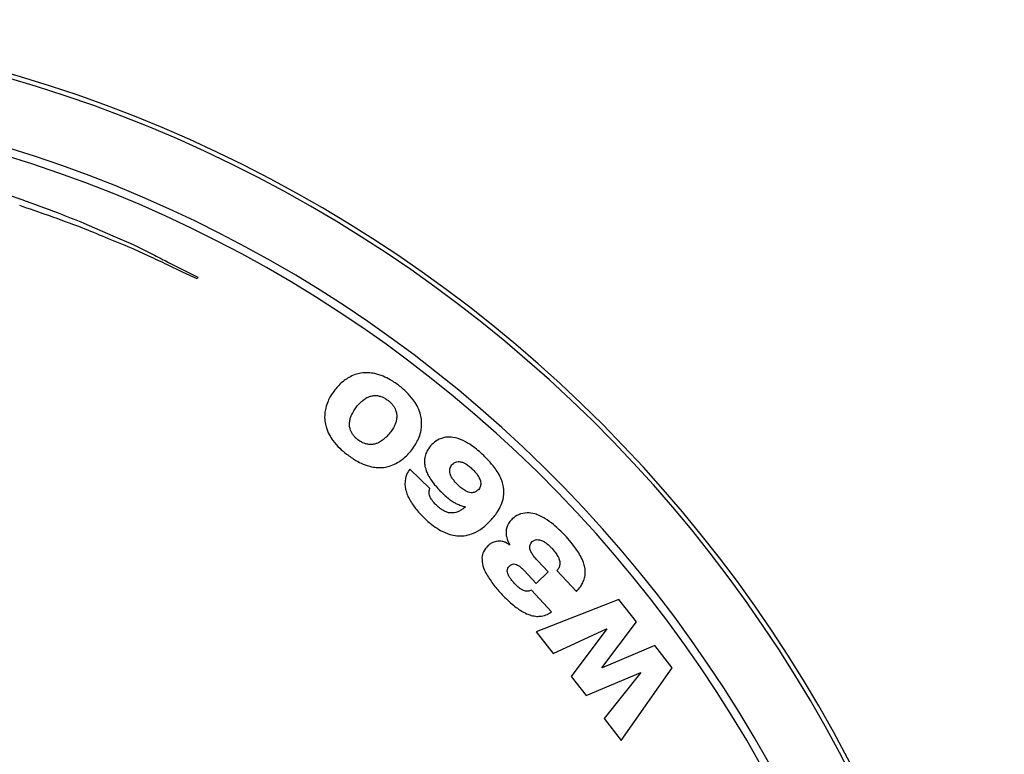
# Model space of a CAD drawing. Header units: millimetres. Extents: x -105 to 136, y 223 to 343.
# Tile 5 of 5: x 97 to 136, y 314 to 343. Entities that reach past the tile are written whole.
import ezdxf

# ---------------------------------------------------------------- set-up
doc = ezdxf.new("R2010")
doc.units = ezdxf.units.MM

msp = doc.modelspace()

# ---------------------------------------------------------------- linework, layer by layer
at = {"color": 7, "linetype": 'Continuous', "lineweight": 25}
for p, q in [((103.833, 332.564), (103.8, 332.497)), ((113.104, 324.122), (112.297, 324.901)), ((116.291, 321.872), (116.285, 321.866)), ((117.827, 320.791), (117.401, 321.247)), ((116.862, 320.849), (117.339, 320.337)), ((117.339, 320.337), (117.827, 320.791)), ((118.177, 320.849), (118.955, 320.014)), ((117.96, 319.203), (117.155, 320.067)), ((120.654, 319.689), (117.343, 318.405)), ((121.348, 318.8), (120.654, 319.689)), ((119.97, 316.968), (121.348, 318.8)), ((117.343, 318.405), (118.023, 317.536)), ((118.023, 317.536), (120.161, 318.525)), ((120.167, 318.517), (118.74, 316.617)), ((120.161, 318.525), (120.167, 318.517)), ((122.086, 317.855), (119.976, 316.961)), ((122.78, 316.967), (122.086, 317.855)), ((118.74, 316.617), (119.337, 315.853)), ((119.337, 315.853), (121.526, 316.778)), ((119.976, 316.961), (119.97, 316.968)), ((121.532, 316.77), (120.055, 314.935)), ((120.734, 314.065), (122.78, 316.967)), ((121.526, 316.778), (121.532, 316.77)), ((120.055, 314.935), (120.734, 314.065))]:
    msp.add_line(p, q, dxfattribs=at)
at = {"color": 7, "linetype": 'Continuous', "lineweight": 25, "flags": 128}
for points in [[(99.283, 334.728), (100.443, 334.22), (101.246, 333.869)], [(102.661, 333.161), (103.405, 332.782), (103.833, 332.564)], [(103.8, 332.497), (103.224, 332.771), (102.614, 333.061)]]:
    msp.add_lwpolyline(points, dxfattribs=at)
at = {"color": 7, "linetype": 'Continuous', "lineweight": 25}
for radius, start, end in [(55, 285.8266, 166.4361), (54.821, 285.8795, 167.2328), (52.139, 286.7197, 253.2803), (51.818, 286.8265, 253.1735)]:
    msp.add_arc((81.044, 287.857), radius, start, end, dxfattribs=at)
for points, knots in [([(96.044, 335.932), (96.09, 335.918), (96.344, 335.84), (96.592, 335.748), (96.796, 335.673)], [0, 0, 0, 0, 0.181772, 1, 1, 1, 1]), ([(96.796, 335.673), (97.282, 335.497), (98.116, 335.194), (98.94, 334.865), (99.283, 334.728)], [0, 0, 0, 0, 0.583126, 1, 1, 1, 1]), ([(99.21, 334.541), (98.765, 334.705), (97.938, 335.011), (97.103, 335.298), (96.716, 335.431)], [0, 0, 0, 0, 0.537015, 1, 1, 1, 1]), ([(101.184, 333.729), (100.836, 333.872), (100.178, 334.143), (99.52, 334.413), (99.21, 334.541)], [0, 0, 0, 0, 0.529125, 1, 1, 1, 1]), ([(102.614, 333.061), (102.37, 333.179), (101.896, 333.408), (101.417, 333.624), (101.184, 333.729)], [0, 0, 0, 0, 0.515048, 1, 1, 1, 1]), ([(101.246, 333.869), (101.532, 333.729), (102.006, 333.497), (102.475, 333.256), (102.661, 333.161)], [0, 0, 0, 0, 0.605428, 1, 1, 1, 1]), ([(109.673, 328.436), (109.598, 328.374), (109.465, 328.263), (109.355, 328.128), (109.306, 328.068)], [0, 0, 0, 0, 0.556399, 1, 1, 1, 1]), ([(110.121, 328.678), (110.032, 328.642), (109.873, 328.579), (109.734, 328.479), (109.673, 328.436)], [0, 0, 0, 0, 0.5596503, 1, 1, 1, 1]), ([(110.643, 328.75), (110.542, 328.749), (110.364, 328.749), (110.194, 328.699), (110.121, 328.678)], [0, 0, 0, 0, 0.56987, 1, 1, 1, 1]), ([(111.236, 328.61), (111.124, 328.652), (110.932, 328.723), (110.728, 328.742), (110.643, 328.75)], [0, 0, 0, 0, 0.583415, 1, 1, 1, 1]), ([(111.893, 328.215), (111.771, 328.306), (111.564, 328.459), (111.331, 328.566), (111.236, 328.61)], [0, 0, 0, 0, 0.591222, 1, 1, 1, 1]), ([(109.306, 328.068), (109.246, 327.988), (109.141, 327.845), (109.065, 327.685), (109.032, 327.615)], [0, 0, 0, 0, 0.563825, 1, 1, 1, 1]), ([(112.434, 327.674), (112.348, 327.778), (112.185, 327.977), (111.987, 328.139), (111.893, 328.215)], [0, 0, 0, 0, 0.52818, 1, 1, 1, 1]), ([(109.032, 327.615), (108.996, 327.524), (108.933, 327.363), (108.91, 327.191), (108.9, 327.115)], [0, 0, 0, 0, 0.560802, 1, 1, 1, 1]), ([(110.175, 327.389), (110.228, 327.453), (110.317, 327.562), (110.427, 327.649), (110.471, 327.684)], [0, 0, 0, 0, 0.5978262, 1, 1, 1, 1]), ([(110.471, 327.684), (110.522, 327.718), (110.61, 327.777), (110.71, 327.808), (110.751, 327.821)], [0, 0, 0, 0, 0.5899067, 1, 1, 1, 1]), ([(110.751, 327.821), (110.801, 327.831), (110.887, 327.848), (110.974, 327.839), (111.012, 327.836)], [0, 0, 0, 0, 0.573503, 1, 1, 1, 1]), ([(111.012, 327.836), (111.057, 327.827), (111.137, 327.811), (111.211, 327.778), (111.243, 327.764)], [0, 0, 0, 0, 0.562168, 1, 1, 1, 1]), ([(111.243, 327.764), (111.283, 327.743), (111.352, 327.706), (111.414, 327.658), (111.441, 327.638)], [0, 0, 0, 0, 0.565999, 1, 1, 1, 1]), ([(111.441, 327.638), (111.475, 327.61), (111.536, 327.56), (111.587, 327.5), (111.609, 327.473)], [0, 0, 0, 0, 0.5526208, 1, 1, 1, 1]), ([(112.714, 327.132), (112.676, 327.235), (112.605, 327.428), (112.489, 327.596), (112.434, 327.674)], [0, 0, 0, 0, 0.535532, 1, 1, 1, 1]), ([(109.959, 327.028), (109.99, 327.095), (110.05, 327.222), (110.135, 327.335), (110.175, 327.389)], [0, 0, 0, 0, 0.522382, 1, 1, 1, 1]), ([(111.609, 327.473), (111.636, 327.437), (111.685, 327.37), (111.717, 327.294), (111.731, 327.26)], [0, 0, 0, 0, 0.555129, 1, 1, 1, 1]), ([(111.731, 327.26), (111.746, 327.214), (111.773, 327.13), (111.776, 327.041), (111.777, 327.001)], [0, 0, 0, 0, 0.545778, 1, 1, 1, 1]), ([(108.9, 327.115), (108.897, 327.017), (108.89, 326.838), (108.933, 326.664), (108.953, 326.586)], [0, 0, 0, 0, 0.549929, 1, 1, 1, 1]), ([(109.889, 326.717), (109.894, 326.774), (109.904, 326.881), (109.941, 326.981), (109.959, 327.028)], [0, 0, 0, 0, 0.530384, 1, 1, 1, 1]), ([(111.777, 327.001), (111.773, 326.946), (111.765, 326.841), (111.73, 326.743), (111.713, 326.697)], [0, 0, 0, 0, 0.532336, 1, 1, 1, 1]), ([(112.77, 326.608), (112.772, 326.705), (112.777, 326.883), (112.733, 327.055), (112.714, 327.132)], [0, 0, 0, 0, 0.548995, 1, 1, 1, 1]), ([(108.953, 326.586), (108.99, 326.483), (109.059, 326.289), (109.176, 326.121), (109.23, 326.042)], [0, 0, 0, 0, 0.536185, 1, 1, 1, 1]), ([(109.933, 326.455), (109.918, 326.501), (109.891, 326.587), (109.89, 326.676), (109.889, 326.717)], [0, 0, 0, 0, 0.544569, 1, 1, 1, 1]), ([(110.055, 326.242), (110.027, 326.279), (109.978, 326.345), (109.947, 326.421), (109.933, 326.455)], [0, 0, 0, 0, 0.555383, 1, 1, 1, 1]), ([(111.713, 326.697), (111.683, 326.632), (111.626, 326.509), (111.545, 326.401), (111.506, 326.349)], [0, 0, 0, 0, 0.524308, 1, 1, 1, 1]), ([(112.643, 326.115), (112.678, 326.204), (112.74, 326.364), (112.761, 326.533), (112.77, 326.608)], [0, 0, 0, 0, 0.559605, 1, 1, 1, 1]), ([(109.23, 326.042), (109.316, 325.937), (109.478, 325.738), (109.677, 325.576), (109.771, 325.5)], [0, 0, 0, 0, 0.5283537, 1, 1, 1, 1]), ([(110.222, 326.077), (110.189, 326.105), (110.128, 326.155), (110.077, 326.215), (110.055, 326.242)], [0, 0, 0, 0, 0.552728, 1, 1, 1, 1]), ([(110.422, 325.954), (110.383, 325.974), (110.312, 326.01), (110.249, 326.057), (110.222, 326.077)], [0, 0, 0, 0, 0.566815, 1, 1, 1, 1]), ([(111.209, 326.052), (111.156, 326.016), (111.067, 325.956), (110.966, 325.923), (110.924, 325.909)], [0, 0, 0, 0, 0.589008, 1, 1, 1, 1]), ([(111.506, 326.349), (111.453, 326.284), (111.363, 326.175), (111.253, 326.087), (111.209, 326.052)], [0, 0, 0, 0, 0.5968486, 1, 1, 1, 1]), ([(112.376, 325.67), (112.434, 325.749), (112.537, 325.889), (112.611, 326.046), (112.643, 326.115)], [0, 0, 0, 0, 0.5630844, 1, 1, 1, 1]), ([(113.73, 326.171), (113.615, 326.143), (113.405, 326.091), (113.246, 325.946), (113.175, 325.88)], [0, 0, 0, 0, 0.549114, 1, 1, 1, 1]), ([(114.43, 326.04), (114.296, 326.095), (114.07, 326.187), (113.828, 326.176), (113.73, 326.171)], [0, 0, 0, 0, 0.594718, 1, 1, 1, 1]), ([(115.249, 325.445), (115.098, 325.584), (114.847, 325.815), (114.548, 325.976), (114.43, 326.04)], [0, 0, 0, 0, 0.60436, 1, 1, 1, 1]), ([(110.658, 325.888), (110.613, 325.895), (110.531, 325.908), (110.455, 325.94), (110.422, 325.954)], [0, 0, 0, 0, 0.563978, 1, 1, 1, 1]), ([(110.924, 325.909), (110.873, 325.898), (110.786, 325.878), (110.696, 325.885), (110.658, 325.888)], [0, 0, 0, 0, 0.574347, 1, 1, 1, 1]), ([(111.999, 325.289), (112.075, 325.353), (112.212, 325.469), (112.325, 325.608), (112.376, 325.67)], [0, 0, 0, 0, 0.553892, 1, 1, 1, 1]), ([(113.175, 325.88), (113.112, 325.809), (113.006, 325.687), (112.946, 325.538), (112.922, 325.477)], [0, 0, 0, 0, 0.589897, 1, 1, 1, 1]), ([(109.771, 325.5), (109.894, 325.409), (110.101, 325.255), (110.335, 325.147), (110.43, 325.102)], [0, 0, 0, 0, 0.5916448, 1, 1, 1, 1]), ([(111.548, 325.039), (111.637, 325.075), (111.798, 325.141), (111.937, 325.244), (111.999, 325.289)], [0, 0, 0, 0, 0.557488, 1, 1, 1, 1]), ([(112.922, 325.477), (112.904, 325.4), (112.871, 325.265), (112.886, 325.126), (112.892, 325.066)], [0, 0, 0, 0, 0.563178, 1, 1, 1, 1]), ([(115.678, 324.968), (115.605, 325.06), (115.471, 325.227), (115.318, 325.377), (115.249, 325.445)], [0, 0, 0, 0, 0.546965, 1, 1, 1, 1]), ([(110.43, 325.102), (110.543, 325.06), (110.735, 324.989), (110.939, 324.971), (111.024, 324.963)], [0, 0, 0, 0, 0.583723, 1, 1, 1, 1]), ([(111.024, 324.963), (111.125, 324.964), (111.304, 324.965), (111.474, 325.017), (111.548, 325.039)], [0, 0, 0, 0, 0.569651, 1, 1, 1, 1]), ([(112.297, 324.901), (112.25, 324.829), (112.169, 324.704), (112.134, 324.559), (112.12, 324.498)], [0, 0, 0, 0, 0.579078, 1, 1, 1, 1]), ([(112.892, 325.066), (112.909, 324.988), (112.94, 324.848), (113.004, 324.719), (113.033, 324.661)], [0, 0, 0, 0, 0.549953, 1, 1, 1, 1]), ([(113.896, 324.766), (113.892, 324.802), (113.885, 324.865), (113.903, 324.925), (113.911, 324.95)], [0, 0, 0, 0, 0.578491, 1, 1, 1, 1]), ([(113.911, 324.95), (113.924, 324.98), (113.949, 325.034), (113.988, 325.077), (114.006, 325.097)], [0, 0, 0, 0, 0.552878, 1, 1, 1, 1]), ([(114.006, 325.097), (114.027, 325.117), (114.065, 325.152), (114.113, 325.173), (114.134, 325.182)], [0, 0, 0, 0, 0.555195, 1, 1, 1, 1]), ([(114.134, 325.182), (114.164, 325.191), (114.222, 325.207), (114.281, 325.2), (114.308, 325.197)], [0, 0, 0, 0, 0.531895, 1, 1, 1, 1]), ([(114.308, 325.197), (114.349, 325.187), (114.427, 325.168), (114.498, 325.128), (114.533, 325.109)], [0, 0, 0, 0, 0.5139047, 1, 1, 1, 1]), ([(114.533, 325.109), (114.583, 325.075), (114.683, 325.009), (114.769, 324.928), (114.812, 324.888)], [0, 0, 0, 0, 0.51261, 1, 1, 1, 1]), ([(114.812, 324.888), (114.873, 324.826), (114.972, 324.725), (115.043, 324.602), (115.071, 324.554)], [0, 0, 0, 0, 0.61079, 1, 1, 1, 1]), ([(115.963, 324.47), (115.92, 324.566), (115.841, 324.741), (115.729, 324.897), (115.678, 324.968)], [0, 0, 0, 0, 0.5463928, 1, 1, 1, 1]), ([(112.12, 324.498), (112.111, 324.421), (112.095, 324.283), (112.12, 324.146), (112.132, 324.086)], [0, 0, 0, 0, 0.557516, 1, 1, 1, 1]), ([(113.033, 324.661), (113.075, 324.587), (113.151, 324.453), (113.247, 324.332), (113.29, 324.278)], [0, 0, 0, 0, 0.552052, 1, 1, 1, 1]), ([(113.989, 324.541), (113.964, 324.584), (113.922, 324.654), (113.903, 324.734), (113.896, 324.766)], [0, 0, 0, 0, 0.602331, 1, 1, 1, 1]), ([(114.22, 324.269), (114.169, 324.32), (114.084, 324.404), (114.016, 324.502), (113.989, 324.541)], [0, 0, 0, 0, 0.606601, 1, 1, 1, 1]), ([(115.071, 324.554), (115.094, 324.502), (115.132, 324.414), (115.133, 324.32), (115.133, 324.283)], [0, 0, 0, 0, 0.606034, 1, 1, 1, 1]), ([(116.058, 323.945), (116.054, 324.045), (116.048, 324.225), (115.989, 324.395), (115.963, 324.47)], [0, 0, 0, 0, 0.556845, 1, 1, 1, 1]), ([(112.132, 324.086), (112.154, 324.008), (112.194, 323.867), (112.262, 323.737), (112.293, 323.679)], [0, 0, 0, 0, 0.54964, 1, 1, 1, 1]), ([(113.074, 323.914), (113.07, 323.954), (113.064, 324.026), (113.092, 324.093), (113.104, 324.122)], [0, 0, 0, 0, 0.560317, 1, 1, 1, 1]), ([(113.29, 324.278), (113.347, 324.21), (113.449, 324.089), (113.562, 323.978), (113.612, 323.929)], [0, 0, 0, 0, 0.561508, 1, 1, 1, 1]), ([(114.518, 324.034), (114.465, 324.069), (114.358, 324.138), (114.266, 324.225), (114.22, 324.269)], [0, 0, 0, 0, 0.504176, 1, 1, 1, 1]), ([(115.049, 324.091), (115.026, 324.069), (114.987, 324.03), (114.939, 324.003), (114.918, 323.99)], [0, 0, 0, 0, 0.559272, 1, 1, 1, 1]), ([(115.133, 324.283), (115.126, 324.241), (115.114, 324.17), (115.068, 324.114), (115.049, 324.091)], [0, 0, 0, 0, 0.575402, 1, 1, 1, 1]), ([(112.293, 323.679), (112.338, 323.604), (112.418, 323.468), (112.516, 323.344), (112.56, 323.289)], [0, 0, 0, 0, 0.552372, 1, 1, 1, 1]), ([(113.167, 323.688), (113.142, 323.729), (113.1, 323.801), (113.082, 323.881), (113.074, 323.914)], [0, 0, 0, 0, 0.586258, 1, 1, 1, 1]), ([(113.362, 323.456), (113.32, 323.498), (113.249, 323.57), (113.191, 323.653), (113.167, 323.688)], [0, 0, 0, 0, 0.58249, 1, 1, 1, 1]), ([(113.612, 323.929), (113.667, 323.878), (113.762, 323.788), (113.866, 323.709), (113.909, 323.675)], [0, 0, 0, 0, 0.577901, 1, 1, 1, 1]), ([(113.909, 323.675), (113.963, 323.638), (114.059, 323.572), (114.162, 323.522), (114.207, 323.5)], [0, 0, 0, 0, 0.569722, 1, 1, 1, 1]), ([(114.747, 323.956), (114.706, 323.963), (114.626, 323.977), (114.554, 324.015), (114.518, 324.034)], [0, 0, 0, 0, 0.506741, 1, 1, 1, 1]), ([(114.918, 323.99), (114.889, 323.978), (114.834, 323.955), (114.774, 323.956), (114.747, 323.956)], [0, 0, 0, 0, 0.537333, 1, 1, 1, 1]), ([(115.914, 323.391), (115.958, 323.494), (116.035, 323.672), (116.051, 323.865), (116.058, 323.945)], [0, 0, 0, 0, 0.579973, 1, 1, 1, 1]), ([(112.56, 323.289), (112.619, 323.219), (112.725, 323.094), (112.842, 322.98), (112.893, 322.929)], [0, 0, 0, 0, 0.559416, 1, 1, 1, 1]), ([(113.71, 323.207), (113.645, 323.242), (113.519, 323.311), (113.413, 323.408), (113.362, 323.456)], [0, 0, 0, 0, 0.5124081, 1, 1, 1, 1]), ([(114.207, 323.5), (114.265, 323.476), (114.368, 323.432), (114.477, 323.408), (114.526, 323.397)], [0, 0, 0, 0, 0.557097, 1, 1, 1, 1]), ([(114.526, 323.397), (114.483, 323.362), (114.406, 323.299), (114.321, 323.249), (114.284, 323.227)], [0, 0, 0, 0, 0.568654, 1, 1, 1, 1]), ([(115.485, 322.802), (115.583, 322.91), (115.749, 323.09), (115.866, 323.305), (115.914, 323.391)], [0, 0, 0, 0, 0.595055, 1, 1, 1, 1]), ([(112.893, 322.929), (113.007, 322.825), (113.204, 322.644), (113.432, 322.506), (113.528, 322.448)], [0, 0, 0, 0, 0.5791964, 1, 1, 1, 1]), ([(114.015, 323.148), (113.959, 323.149), (113.853, 323.15), (113.756, 323.189), (113.71, 323.207)], [0, 0, 0, 0, 0.531036, 1, 1, 1, 1]), ([(114.284, 323.227), (114.236, 323.205), (114.15, 323.165), (114.056, 323.153), (114.015, 323.148)], [0, 0, 0, 0, 0.561027, 1, 1, 1, 1]), ([(116.391, 322.91), (116.346, 322.863), (116.268, 322.783), (116.219, 322.683), (116.199, 322.642)], [0, 0, 0, 0, 0.5846987, 1, 1, 1, 1]), ([(116.987, 323.157), (116.866, 323.142), (116.643, 323.115), (116.47, 322.974), (116.391, 322.91)], [0, 0, 0, 0, 0.5454448, 1, 1, 1, 1]), ([(117.696, 322.93), (117.563, 323.003), (117.34, 323.126), (117.088, 323.148), (116.987, 323.157)], [0, 0, 0, 0, 0.597424, 1, 1, 1, 1]), ([(118.491, 322.257), (118.345, 322.407), (118.102, 322.658), (117.812, 322.852), (117.696, 322.93)], [0, 0, 0, 0, 0.598992, 1, 1, 1, 1]), ([(114.839, 322.339), (114.965, 322.404), (115.203, 322.526), (115.395, 322.714), (115.485, 322.802)], [0, 0, 0, 0, 0.52772, 1, 1, 1, 1]), ([(116.199, 322.642), (116.18, 322.59), (116.147, 322.499), (116.143, 322.403), (116.142, 322.362)], [0, 0, 0, 0, 0.56958, 1, 1, 1, 1]), ([(113.528, 322.448), (113.648, 322.39), (113.856, 322.287), (114.085, 322.252), (114.182, 322.237)], [0, 0, 0, 0, 0.573399, 1, 1, 1, 1]), ([(114.182, 322.237), (114.306, 322.234), (114.532, 322.228), (114.744, 322.305), (114.839, 322.339)], [0, 0, 0, 0, 0.550346, 1, 1, 1, 1]), ([(116.142, 322.362), (116.144, 322.311), (116.147, 322.221), (116.173, 322.134), (116.184, 322.097)], [0, 0, 0, 0, 0.565477, 1, 1, 1, 1]), ([(116.184, 322.097), (116.2, 322.052), (116.229, 321.973), (116.273, 321.902), (116.291, 321.872)], [0, 0, 0, 0, 0.572884, 1, 1, 1, 1]), ([(118.971, 321.668), (118.892, 321.775), (118.743, 321.981), (118.572, 322.168), (118.491, 322.257)], [0, 0, 0, 0, 0.524535, 1, 1, 1, 1]), ([(115.425, 321.845), (115.354, 321.767), (115.228, 321.63), (115.195, 321.449), (115.181, 321.371)], [0, 0, 0, 0, 0.568368, 1, 1, 1, 1]), ([(115.649, 321.984), (115.605, 321.965), (115.524, 321.929), (115.456, 321.871), (115.425, 321.845)], [0, 0, 0, 0, 0.543324, 1, 1, 1, 1]), ([(115.886, 322.023), (115.842, 322.021), (115.761, 322.019), (115.684, 321.995), (115.649, 321.984)], [0, 0, 0, 0, 0.5496484, 1, 1, 1, 1]), ([(116.108, 321.977), (116.068, 321.991), (115.996, 322.016), (115.92, 322.021), (115.886, 322.023)], [0, 0, 0, 0, 0.551529, 1, 1, 1, 1]), ([(116.285, 321.866), (116.255, 321.891), (116.201, 321.936), (116.137, 321.965), (116.108, 321.977)], [0, 0, 0, 0, 0.550135, 1, 1, 1, 1]), ([(117.09, 321.813), (117.099, 321.852), (117.115, 321.925), (117.167, 321.978), (117.191, 322.003)], [0, 0, 0, 0, 0.537438, 1, 1, 1, 1]), ([(117.155, 321.568), (117.131, 321.615), (117.092, 321.693), (117.09, 321.779), (117.09, 321.813)], [0, 0, 0, 0, 0.610147, 1, 1, 1, 1]), ([(117.191, 322.003), (117.221, 322.026), (117.273, 322.067), (117.337, 322.079), (117.365, 322.083)], [0, 0, 0, 0, 0.574749, 1, 1, 1, 1]), ([(117.365, 322.083), (117.401, 322.083), (117.469, 322.083), (117.533, 322.059), (117.562, 322.048)], [0, 0, 0, 0, 0.537918, 1, 1, 1, 1]), ([(117.562, 322.048), (117.602, 322.029), (117.676, 321.993), (117.742, 321.944), (117.773, 321.922)], [0, 0, 0, 0, 0.537683, 1, 1, 1, 1]), ([(117.773, 321.922), (117.813, 321.889), (117.886, 321.828), (117.951, 321.76), (117.981, 321.729)], [0, 0, 0, 0, 0.545876, 1, 1, 1, 1]), ([(117.981, 321.729), (118.04, 321.663), (118.136, 321.555), (118.205, 321.427), (118.232, 321.377)], [0, 0, 0, 0, 0.6075045, 1, 1, 1, 1]), ([(115.181, 321.371), (115.185, 321.258), (115.194, 321.038), (115.291, 320.839), (115.339, 320.742)], [0, 0, 0, 0, 0.509484, 1, 1, 1, 1]), ([(117.401, 321.247), (117.345, 321.309), (117.254, 321.409), (117.183, 321.524), (117.155, 321.568)], [0, 0, 0, 0, 0.61493, 1, 1, 1, 1]), ([(118.232, 321.377), (118.255, 321.321), (118.294, 321.227), (118.291, 321.126), (118.289, 321.085)], [0, 0, 0, 0, 0.595535, 1, 1, 1, 1]), ([(119.235, 321.165), (119.197, 321.258), (119.125, 321.433), (119.02, 321.592), (118.971, 321.668)], [0, 0, 0, 0, 0.5243488, 1, 1, 1, 1]), ([(116.192, 320.83), (116.196, 320.87), (116.204, 320.946), (116.255, 321.001), (116.279, 321.027)], [0, 0, 0, 0, 0.5355747, 1, 1, 1, 1]), ([(116.279, 321.027), (116.31, 321.053), (116.363, 321.097), (116.43, 321.107), (116.457, 321.111)], [0, 0, 0, 0, 0.597333, 1, 1, 1, 1]), ([(116.457, 321.111), (116.493, 321.106), (116.561, 321.097), (116.619, 321.06), (116.647, 321.042)], [0, 0, 0, 0, 0.5202056, 1, 1, 1, 1]), ([(116.647, 321.042), (116.686, 321.012), (116.763, 320.953), (116.83, 320.883), (116.862, 320.849)], [0, 0, 0, 0, 0.517143, 1, 1, 1, 1]), ([(118.289, 321.085), (118.279, 321.037), (118.259, 320.949), (118.202, 320.88), (118.177, 320.849)], [0, 0, 0, 0, 0.549928, 1, 1, 1, 1]), ([(119.307, 320.734), (119.305, 320.812), (119.302, 320.96), (119.256, 321.1), (119.235, 321.165)], [0, 0, 0, 0, 0.533585, 1, 1, 1, 1]), ([(115.339, 320.742), (115.428, 320.596), (115.603, 320.309), (115.829, 320.06), (115.941, 319.938)], [0, 0, 0, 0, 0.507484, 1, 1, 1, 1]), ([(116.273, 320.598), (116.249, 320.641), (116.207, 320.714), (116.196, 320.796), (116.192, 320.83)], [0, 0, 0, 0, 0.594098, 1, 1, 1, 1]), ([(116.471, 320.347), (116.429, 320.393), (116.357, 320.472), (116.298, 320.561), (116.273, 320.598)], [0, 0, 0, 0, 0.585405, 1, 1, 1, 1]), ([(119.206, 320.355), (119.236, 320.423), (119.289, 320.544), (119.301, 320.676), (119.307, 320.734)], [0, 0, 0, 0, 0.5580997, 1, 1, 1, 1]), ([(116.693, 320.136), (116.652, 320.171), (116.573, 320.237), (116.503, 320.312), (116.471, 320.347)], [0, 0, 0, 0, 0.533457, 1, 1, 1, 1]), ([(116.913, 320.028), (116.871, 320.041), (116.791, 320.064), (116.724, 320.113), (116.693, 320.136)], [0, 0, 0, 0, 0.536747, 1, 1, 1, 1]), ([(118.955, 320.014), (119.011, 320.074), (119.107, 320.179), (119.177, 320.303), (119.206, 320.355)], [0, 0, 0, 0, 0.576502, 1, 1, 1, 1]), ([(115.941, 319.938), (116.011, 319.864), (116.136, 319.732), (116.269, 319.61), (116.327, 319.557)], [0, 0, 0, 0, 0.564979, 1, 1, 1, 1]), ([(117.155, 320.067), (117.109, 320.048), (117.031, 320.016), (116.948, 320.025), (116.913, 320.028)], [0, 0, 0, 0, 0.588043, 1, 1, 1, 1]), ([(116.327, 319.557), (116.401, 319.494), (116.53, 319.383), (116.671, 319.289), (116.732, 319.249)], [0, 0, 0, 0, 0.571886, 1, 1, 1, 1]), ([(116.732, 319.249), (116.807, 319.204), (116.939, 319.127), (117.084, 319.079), (117.145, 319.058)], [0, 0, 0, 0, 0.574493, 1, 1, 1, 1]), ([(117.145, 319.058), (117.222, 319.04), (117.358, 319.008), (117.497, 319.022), (117.557, 319.028)], [0, 0, 0, 0, 0.564796, 1, 1, 1, 1]), ([(117.557, 319.028), (117.635, 319.047), (117.78, 319.081), (117.903, 319.165), (117.96, 319.203)], [0, 0, 0, 0, 0.5381479, 1, 1, 1, 1])]:
    msp.add_open_spline(points, degree=3, knots=knots, dxfattribs=at)

doc.saveas('drawing.dxf')
